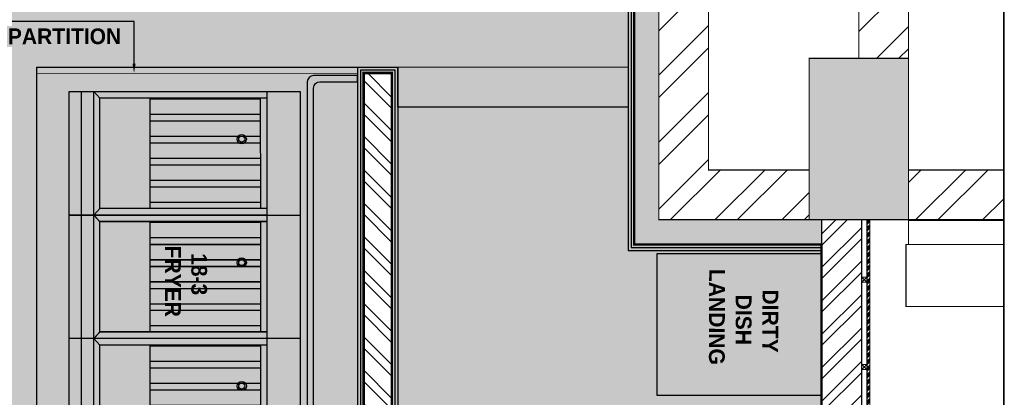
# Model space of a CAD drawing. Header units: millimetres. Extents: x -115221 to 194496, y -122556 to 375476.
# Tile 148 of 169: x 106011 to 109974, y 58586 to 60108. Entities that reach past the tile are written whole.
import ezdxf

# ---------------------------------------------------------------- set-up
doc = ezdxf.new("R2010")
doc.units = ezdxf.units.MM
doc.linetypes.add('CONTINOUS', pattern=[0])
doc.layers.add('FLOORING LAYER', color=22, linetype='Continuous', lineweight=13)
doc.layers.add('PARTITION LAYOUT', color=36, linetype='CONTINOUS', lineweight=18)
doc.layers.add('FUR R0', color=8, linetype='Continuous')
doc.layers.add('WWDS FURNITURE LAYOUT', color=8, linetype='Continuous')
doc.styles.add('har', font='GOTHICB.TTF')
pattern_1 = [(225, (1670971.060043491, 2824817.446781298), (134.7038418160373, -134.7038418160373), []), (225, (1670881.257443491, 2824817.446781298), (134.7038418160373, -134.7038418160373), [])]

# ---------------------------------------------------------------- blocks, each defined once
blk = doc.blocks.new('NIA_Break Line w Scale - 1-100-V2-F_B-14 PLAN')
at = {"layer": 'FUR R0'}
for p, q in [((12408.31044657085, 266.6666666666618), (6305.521041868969, 266.6666666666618)), ((6305.521041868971, 266.6666666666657), (12300.00000000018, 266.6666666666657))]:
    blk.add_line(p, q, dxfattribs=at)
blk = doc.blocks.new('C-032')
at = {"layer": 'FUR R0'}
for p, q in [((0, -6.000000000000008), (40.25, -6.000000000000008)), ((0, -43.62499999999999), (0, -6.000000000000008)), ((40.25, -6.000000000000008), (40.25, -43.62499999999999)), ((0, -11.40625), (40.25, -11.40625)), ((1.0625, -11.40625), (1.0625, -38.625)), ((1.0625, -12.46875000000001), (19.0625, -12.46875)), ((1.162499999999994, -30.46875), (1.1625, -12.46875000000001)), ((3.662499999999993, -30.46875), (3.6625, -12.46875000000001)), ((4.762499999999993, -30.46875), (4.762500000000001, -12.46875000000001)), ((7.262499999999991, -30.46875), (7.262500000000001, -12.46875000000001)), ((8.362499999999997, -30.46875), (8.362500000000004, -12.46875000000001)), ((10.86249999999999, -30.46875), (10.8625, -12.46875000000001)), ((11.9625, -30.46875), (11.9625, -12.46875000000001)), ((14.4625, -30.46875000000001), (14.4625, -12.46875000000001)), ((15.5625, -12.46875), (15.56250000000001, -30.46875)), ((18.0625, -12.46875), (18.06250000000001, -30.46875)), ((19.06250000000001, -11.40625), (19.06250000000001, -38.62500000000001)), ((20.125, -11.40625), (20.125, -43.62499999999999)), ((21.1875, -11.40625), (21.1875, -38.62500000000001)), ((21.1875, -12.46875000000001), (39.1875, -12.46875000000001)), ((21.2875, -30.46875), (21.2875, -12.46875000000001)), ((23.7875, -30.46875), (23.7875, -12.46875000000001)), ((24.8875, -30.46875), (24.8875, -12.46875000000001)), ((27.3875, -30.46875), (27.3875, -12.46875000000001)), ((28.4875, -30.46875), (28.48750000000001, -12.46875000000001)), ((30.9875, -30.46875), (30.98750000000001, -12.46875000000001)), ((32.08750000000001, -30.46875), (32.08750000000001, -12.46875000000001)), ((34.58750000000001, -30.46875000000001), (34.58750000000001, -12.46875000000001)), ((35.6875, -12.46875000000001), (35.6875, -30.46875)), ((38.1875, -12.46875000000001), (38.1875, -30.46875)), ((39.1875, -11.40625), (39.1875, -38.62500000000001)), ((1.0625, -30.46875), (19.06250000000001, -30.46875)), ((21.1875, -30.46875000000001), (39.1875, -30.46875)), ((1.0625, -38.625), (0, -39.625)), ((40.25, -39.62500000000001), (0, -39.625)), ((19.06250000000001, -38.62500000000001), (1.0625, -38.625)), ((19.06250000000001, -38.62500000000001), (20.125, -39.62500000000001)), ((21.1875, -38.62500000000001), (20.125, -39.62500000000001)), ((39.1875, -38.62500000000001), (21.1875, -38.62500000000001)), ((39.1875, -38.62500000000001), (40.25, -39.62500000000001)), ((40.25, -41.625), (0, -41.625)), ((40.25, -43.62499999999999), (0, -43.62499999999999))]:
    blk.add_line(p, q, dxfattribs=at)
for centre, radius in [((7.75, -15.5), 0.75), ((7.75, -15.5), 0.5), ((27.875, -15.5), 0.75), ((27.875, -15.5), 0.5)]:
    blk.add_circle(centre, radius, dxfattribs=at)
blk = doc.blocks.new('combiovnn')
at = {"layer": 'FUR R0'}
for p, q in [((-1737139.272054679, -984280.8967331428, 5.9643741e-09), (-1737142.873055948, -984256.2916263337, 5.9643741e-09)), ((-1737149.497390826, -984293.5951453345, 5.9643741e-09), (-1737149.497390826, -984287.4036057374, 5.9643741e-09)), ((-1737143.613770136, -984287.4036057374, 5.9643741e-09), (-1737149.497390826, -984287.4036057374, 5.9643741e-09))]:
    blk.add_line(p, q, dxfattribs=at)
at = {"layer": 'FUR R0', "elevation": 5.9643509e-09}
for points in [[(-1737177.070666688, -984293.5951453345), (-1737177.070666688, -984255.274024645), (-1737143.613770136, -984255.274024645), (-1737143.613770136, -984293.5951453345)], [(-1737143.613770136, -984282.1186149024), (-1737143.613770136, -984256.2916263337), (-1737142.873055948, -984256.2916263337), (-1737142.873055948, -984282.1186149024)]]:
    blk.add_lwpolyline(points, close=True, dxfattribs=at)
at = {"layer": 'FUR R0'}
blk.add_arc((-1737142.688695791, -984276.7447549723, 5.9643741e-09), 5.377021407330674, 268.0351335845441, 309.4507855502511, dxfattribs=at)
blk = doc.blocks.new('EWEDD')
at = {"layer": 'FUR R0'}
blk.add_lwpolyline([(30951.07894710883, -7543.347735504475), (30906.06298927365, -7519.395394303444), (30844.98311191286, -7634.189690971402), (30889.9988070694, -7658.141892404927)], close=True, dxfattribs=at)
at = {"layer": 'FUR R0', "elevation": 6.204794e-10}
blk.add_lwpolyline([(30872.36631839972, -7601.885701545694), (30883.87821613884, -7580.250275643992), (30918.50913669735, -7598.676888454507), (30906.99723895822, -7620.312314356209)], close=True, dxfattribs=at)
at = {"layer": 'FUR R0', "xscale": -0.9748464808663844, "yscale": 0.9748464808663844, "zscale": 0.9748464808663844, "rotation": 61.98320180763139}
for p in [(30907.14086901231, -7524.401755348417), (30897.91108661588, -7541.748180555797)]:
    blk.add_blockref('C-032', p, dxfattribs=at)
at = {"layer": 'FUR R0', "rotation": 331.9832018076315}
blk.add_blockref('combiovnn', (2026803.942557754, 45302.84256321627, -5.9643809e-09), dxfattribs=at)
blk = doc.blocks.new('affedf')
at = {"layer": 'FUR R0', "const_width": 0.025}
blk.add_lwpolyline([(99837.97195119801, 23144.32209674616), (99837.97224062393, 23143.32209674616), (99830.97195119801, 23143.32209674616, -0.4142135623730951), (99829.97195119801, 23144.32209674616), (99829.97195119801, 23269.1349992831, -0.4142135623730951), (99830.97195119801, 23270.1349992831), (99837.97195119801, 23270.1349992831), (99837.9722485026, 23269.1349992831), (99831.97195119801, 23269.1349992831, 0.4142135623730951), (99830.97195119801, 23268.1349992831), (99830.97195119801, 23145.32209674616, 0.4142135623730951), (99831.97195119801, 23144.32209674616)], format="xyb", close=True, dxfattribs=at)
at = {"layer": 'FUR R0'}
blk.add_lwpolyline([(99837.97195119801, 23144.32209674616), (99837.97224062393, 23143.32209674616), (99830.97195119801, 23143.32209674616, -0.4142135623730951), (99829.97195119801, 23144.32209674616), (99829.97195119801, 23269.1349992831, -0.4142135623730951), (99830.97195119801, 23270.1349992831), (99837.97195119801, 23270.1349992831), (99837.9722485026, 23269.1349992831), (99831.97195119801, 23269.1349992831, 0.4142135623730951), (99830.97195119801, 23268.1349992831), (99830.97195119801, 23145.32209674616, 0.4142135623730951), (99831.97195119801, 23144.32209674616), (99837.97195119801, 23144.32209674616), (99837.97195119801, 23143.32209674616)], format="xyb", dxfattribs=at)
at = {"layer": 'FUR R0', "const_width": 0.025}
blk.add_lwpolyline([(99830.97195119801, 23206.28003216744), (99837.97224462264, 23206.28003216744), (99837.97224462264, 23207.17706386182), (99830.97195119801, 23207.17706386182)], close=True, dxfattribs=at)
blk = doc.blocks.new('WOODEN BLOCK')
at = {"layer": 'PARTITION LAYOUT', "color": 8, "linetype": 'Continuous', "lineweight": 0, "ltscale": 8}
for p, q in [((1004420.846672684, -614217.1088275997), (1004419.246672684, -614218.7088275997)), ((1004419.246672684, -614217.1088275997), (1004420.846672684, -614218.7088275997))]:
    blk.add_line(p, q, dxfattribs=at)
blk.add_lwpolyline([(1004419.246672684, -614217.1088275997), (1004420.846672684, -614217.1088275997), (1004420.846672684, -614218.7088275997), (1004419.246672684, -614218.7088275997)], close=True, dxfattribs=at)
blk = doc.blocks.new('FUR R0')
at = {"layer": 'WWDS FURNITURE LAYOUT'}
h = blk.add_hatch(dxfattribs=at)
h.set_pattern_fill('ANSI32', color=8, scale=20, angle=180)
h.set_pattern_definition(pattern_1)
h.paths.add_polyline_path([(-4.656612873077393e-10, -649.8646199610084), (-604.9748915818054, -649.8646199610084), (-604.9748915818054, 2849.78904190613), (-3852.478246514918, 2849.78904190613), (-3852.478246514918, 3049.924421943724), (-604.9748915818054, 3049.789041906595), (-604.9748915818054, 3668.045591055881), (-404.9748915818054, 3668.045591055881), (-404.9867280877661, 3049.924421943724), (200.0183985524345, 3049.924421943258), (200.0183985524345, 2588.668447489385), (0.01839855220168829, 2588.6768343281), (0.01839855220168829, 2849.78904190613), (-404.9748915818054, 2849.78904190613), (-404.9748915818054, 1700.659285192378), (538.8005011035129, 1700.659285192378), (538.8005011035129, 1500.659285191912), (399.9999999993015, 1500.659285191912), (400.0251084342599, 0.1353800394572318), (199.9999999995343, 0.1353800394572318), (200.0000000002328, 1500.659285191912), (-404.9748915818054, 1500.659285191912), (-404.9748915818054, -450.0000011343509), (-4.656612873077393e-10, -450.0000011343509)])
h = blk.add_hatch(color=8, dxfattribs=at)
h.dxf.hatch_style = 1
h.paths.add_polyline_path([(50.02511279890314, -750.0000012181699), (50.02511279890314, -649.8646200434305), (-604.9748915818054, -650.0000011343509), (-604.9748915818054, 2849.78904190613), (-7299.981601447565, 2849.78904190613), (-7299.981601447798, 1626.859528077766), (-7199.981601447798, 1626.859528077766), (-7199.981601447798, 2749.78904190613), (-704.9119692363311, 2749.78904190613), (-704.6975605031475, -749.999987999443)])
h = blk.add_hatch(color=8, dxfattribs=at)
h.dxf.hatch_style = 1
h.paths.add_polyline_path([(399.9999999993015, -649.8646199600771), (-4.656612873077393e-10, -649.8646199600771), (-4.656612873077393e-10, 0.1353800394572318), (399.9999999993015, 0.1353800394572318)])
at = {"layer": 'WWDS FURNITURE LAYOUT', "ltscale": 50}
h = blk.add_hatch(color=8, dxfattribs=at)
h.dxf.hatch_style = 1
h.paths.add_polyline_path([(-3109.671842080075, -34.93095555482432), (-3109.675396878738, -60.26428864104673), (-1817.673556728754, -60.39168352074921), (-1817.670001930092, -35.0583504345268)])
h = blk.add_hatch(dxfattribs=at)
h.set_pattern_fill('ANSI32', color=8, scale=10, angle=90)
h.set_pattern_definition([(135, (-1707085.583079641, -2849989.468763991), (-67.35192090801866, -67.35192090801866), []), (135, (-1707085.583079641, -2849944.567463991), (-67.35192090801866, -67.35192090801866), [])])
h.paths.add_polyline_path([(50.02510792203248, -3305.470850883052), (-1793.451344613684, -3305.470850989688), (-1792.671302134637, -59.03150514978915), (-1679.71523550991, -59.03098211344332), (-1679.715235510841, -3191.687545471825), (50.02510927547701, -3191.687566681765)])
at = {"layer": 'WWDS FURNITURE LAYOUT'}
h = blk.add_hatch(dxfattribs=at)
h.set_pattern_fill('ANSI32', color=8, scale=20, angle=180)
h.set_pattern_definition(pattern_1)
h.paths.add_polyline_path([(783.1103082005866, -652.7177240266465), (399.9999999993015, -652.7177240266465), (399.9999999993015, -450.0755780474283), (783.1103082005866, -450.0755780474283)])
h = blk.add_hatch(dxfattribs=at)
h.set_pattern_fill('ANSI32', color=8, scale=10, angle=180)
h.set_pattern_definition([(225, (1979671.920858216, 2798471.852543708), (67.35192090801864, -67.35192090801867), []), (225, (1979627.019558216, 2798471.852543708), (67.35192090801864, -67.35192090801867), [])])
h.paths.add_polyline_path([(211.722886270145, -3426.81627395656), (50.02510842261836, -3351.415361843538), (50.02511288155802, -649.8646199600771), (211.7228862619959, -649.8646199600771)])
at = {"layer": 'WWDS FURNITURE LAYOUT', "linetype": 'Continuous', "lineweight": 0, "ltscale": 8, "transparency": 33554687}
h = blk.add_hatch(dxfattribs=at)
h.set_pattern_fill('ANSI34', color=8, angle=720.00478241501)
h.set_pattern_definition([(45.00478241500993, (2844150.728285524, -1701524.889337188), (-13.47150849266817, 13.46925977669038), []), (45.00478241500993, (2844155.218415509, -1701524.888962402), (-13.47150849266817, 13.46925977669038), []), (45.00478241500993, (2844159.708545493, -1701524.888587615), (-13.47150849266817, 13.46925977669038), []), (45.00478241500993, (2844164.198685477, -1701524.888212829), (-13.47150849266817, 13.46925977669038), [])])
h.paths.add_polyline_path([(244.2247354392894, -649.8657928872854), (231.7482978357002, -649.8669209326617), (231.8020413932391, -3436.027230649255), (244.2684204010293, -3441.858361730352)])
at = {"layer": 'WWDS FURNITURE LAYOUT', "color": 8}
for points, const_width in [([(-4.656612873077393e-10, -649.8646199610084), (-604.9748915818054, -649.8646199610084), (-604.9748915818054, 2849.78904190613), (-3852.478246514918, 2849.78904190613), (-3852.478246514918, 3049.924421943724), (-604.9748915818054, 3049.789041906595), (-604.9748915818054, 3668.045591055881), (-404.9748915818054, 3668.045591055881), (-404.9867280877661, 3049.924421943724), (200.0183985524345, 3049.924421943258), (200.0183985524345, 2588.668447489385), (0.01839855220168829, 2588.6768343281), (0.01839855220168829, 2849.78904190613), (-404.9748915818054, 2849.78904190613), (-404.9748915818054, 1700.659285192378), (538.8005011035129, 1700.659285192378), (538.8005011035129, 1500.659285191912), (399.9999999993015, 1500.659285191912), (400.0251084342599, 0.1353800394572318), (199.9999999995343, 0.1353800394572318), (200.0000000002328, 1500.659285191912), (-404.9748915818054, 1500.659285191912), (-404.9748915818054, -450.0000011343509), (-4.656612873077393e-10, -450.0000011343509)], 5), ([(50.02511279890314, -750.0000012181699), (50.02511279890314, -649.8646200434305), (-604.9748915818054, -650.0000011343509), (-604.9748915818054, 2849.78904190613), (-7299.981601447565, 2849.78904190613), (-7299.981601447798, 1626.859528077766), (-7199.981601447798, 1626.859528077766), (-7199.981601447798, 2749.78904190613), (-704.9119692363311, 2749.78904190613), (-704.6975605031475, -749.999987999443)], 2), ([(50.02510792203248, -3305.470850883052), (-1793.451344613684, -3305.470850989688), (-1792.671302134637, -59.03150514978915), (-1679.71523550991, -59.03098211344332), (-1679.715235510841, -3191.687545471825), (50.02510927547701, -3191.687566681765)], 5.066666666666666), ([(783.1103082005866, -652.7177240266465), (399.9999999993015, -652.7177240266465), (399.9999999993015, -450.0755780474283), (783.1103082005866, -450.0755780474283)], 5), ([(211.722886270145, -3426.81627396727), (50.02510842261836, -3351.415361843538), (50.02511288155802, -649.8646199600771), (211.7228862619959, -649.8646199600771)], 5), ([(783.1103082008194, -650.0000011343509), (399.9999999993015, -650.0000011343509), (399.9999999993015, -750.0000011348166), (783.1103082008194, -750.0000011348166)], 5), ([(390.0116886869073, -1000.000001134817), (783.1103082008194, -1000.000001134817), (783.1103082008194, -750.0000011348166), (390.0116886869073, -750.0000011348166)], 5)]:
    blk.add_lwpolyline(points, close=True, dxfattribs=dict(at, const_width=const_width))
for points in [[(-3172.956112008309, 2749.78904190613), (-3172.956112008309, 1057.717527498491), (-3011.175461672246, 1057.717470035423), (-3011.175461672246, 2725.790512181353), (-728.9105078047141, 2725.933394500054), (-728.6960902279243, -773.9999877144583), (50.02511267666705, -773.9999973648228)], [(-3160.956112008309, 2749.78904190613), (-3160.956112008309, 1069.717523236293), (-3023.175461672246, 1069.71747429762), (-3023.175461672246, 2737.789777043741), (-716.9112429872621, 2737.934129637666), (-716.6968253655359, -761.9999878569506), (50.02511269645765, -761.9999974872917)], [(-3148.956112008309, 2749.78904190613), (-3148.956112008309, 1081.717518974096), (-3035.175461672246, 1081.717478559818), (-3035.175461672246, 2749.78904190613), (-704.91197816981, 2749.934864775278), (-704.6975605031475, -749.999987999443), (50.02511279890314, -749.9999969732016)], [(-2717.580187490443, -21.20900854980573), (-2717.580187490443, 148.2975250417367), (-3284.583079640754, 148.2975250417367)], [(50.02510846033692, -3329.470850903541), (-1817.457111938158, -3329.470850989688), (-1816.665536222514, -35.03161625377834), (-1655.71523550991, -35.03087098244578), (-1655.715235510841, -3167.687545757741), (50.02510873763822, -3167.687566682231)], [(50.02510848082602, -3317.470850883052), (-1805.454228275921, -3317.470850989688), (-1804.668419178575, -47.03156070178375), (-1667.71523550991, -47.03092654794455), (-1667.715235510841, -3179.687545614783), (50.02510941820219, -3179.687566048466)]]:
    blk.add_lwpolyline(points, dxfattribs=at)
at = {"layer": 'WWDS FURNITURE LAYOUT', "color": 8, "lineweight": 70, "const_width": 5}
blk.add_lwpolyline([(399.9999999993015, -649.8646199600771), (-4.656612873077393e-10, -649.8646199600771), (-4.656612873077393e-10, 0.1353800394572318), (399.9999999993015, 0.1353800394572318)], close=True, dxfattribs=at)
at = {"layer": 'WWDS FURNITURE LAYOUT', "color": 8, "ltscale": 50, "const_width": 3}
blk.add_lwpolyline([(-3109.671842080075, -34.93095555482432), (-3109.675396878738, -60.26428864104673), (-1817.673556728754, -60.39168352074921), (-1817.670001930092, -35.0583504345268)], close=True, dxfattribs=at)
at = {"layer": 'WWDS FURNITURE LAYOUT', "color": 8}
blk.add_lwpolyline([(-1655.715346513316, -35.05834939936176), (-728.7364097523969, -34.99254764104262), (-728.7364097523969, -196.738010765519), (-1655.715346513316, -196.8038125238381)], close=True, dxfattribs=at)
at = {"layer": 'WWDS FURNITURE LAYOUT', "color": 8, "ltscale": 3, "transparency": 33554687}
blk.add_lwpolyline([(211.7724533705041, -3426.809530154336), (211.7817634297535, -649.8646199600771), (231.7482978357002, -649.8669209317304), (231.8020413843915, -3426.81148670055)], close=True, dxfattribs=at)
at = {"layer": 'WWDS FURNITURE LAYOUT', "color": 8, "linetype": 'Continuous', "lineweight": 0, "ltscale": 8, "transparency": 33554687}
blk.add_lwpolyline([(244.2247354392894, -649.8657928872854), (231.7482978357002, -649.8669209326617), (231.8020413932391, -3436.027230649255), (244.2684204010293, -3441.858361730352)], close=True, dxfattribs=at)
at = {"layer": 'WWDS FURNITURE LAYOUT', "color": 8, "elevation": 9.900045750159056e-06}
blk.add_lwpolyline([(-613.5619088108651, -1357.001732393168), (49.96926370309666, -1357.001732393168), (50.02513542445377, -787.8577643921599), (-613.5060370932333, -787.8577643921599)], close=True, dxfattribs=at)
at = {"layer": 'WWDS FURNITURE LAYOUT', "color": 8}
blk.add_solid([(-2711.246854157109, -21.20900854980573), (-2717.580187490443, -59.20900854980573), (-2723.913520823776, -21.20900854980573)], dxfattribs=at)
at = {"layer": 'WWDS FURNITURE LAYOUT', "color": 8, "rotation": 89.99999999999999}
blk.add_blockref('NIA_Break Line w Scale - 1-100-V2-F_B-14 PLAN', (1049.776974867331, -8465.287742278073), dxfattribs=at)
at = {"layer": 'WWDS FURNITURE LAYOUT', "color": 8, "linetype": 'ByBlock', "xscale": -25.33333333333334, "yscale": 25.33333333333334, "zscale": 25.33333333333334, "rotation": 331.9926673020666}
blk.add_blockref('EWEDD', (778894.0713795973, -199515.5444975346), dxfattribs=at)
at = {"layer": 'WWDS FURNITURE LAYOUT', "color": 8, "linetype": 'ByBlock', "extrusion": (0, 0, -1), "xscale": 25.33333333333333, "yscale": 25.33333333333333, "zscale": -25.33333333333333, "rotation": 179.9907330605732}
blk.add_blockref('affedf', (2531141.071832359, 585819.0965136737, 0.001781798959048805), dxfattribs=at)
at = {"layer": 'WWDS FURNITURE LAYOUT', "color": 8, "linetype": 'Continuous', "lineweight": 0, "transparency": 33554687, "xscale": 12.50000004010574, "yscale": 12.50000004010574, "zscale": 12.50000004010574, "rotation": 179.99521758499}
for p in [(12554831.45093134, -7679663.92997124), (12554831.97659563, -7680016.056507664, 1.70490238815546e-06)]:
    blk.add_blockref('WOODEN BLOCK', p, dxfattribs=at)
at = {"layer": 'WWDS FURNITURE LAYOUT', "color": 8, "style": 'har'}
for s, height, rotation, p in [('PARTITION', 63.33333333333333, 0.0080398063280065, (-3225.640206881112, 56.95058962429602, 9.900045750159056e-06)), ('FRYER', 63.33333333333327, 270.0098626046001, (-2592.532683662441, -754.8105174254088, -1.477162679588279e-07)), ('18-3', 63.33333333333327, 270.0098626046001, (-2486.971930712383, -784.9951570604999, -1.477162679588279e-07)), ('LANDING', 63.49999999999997, 269.8601854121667, (-402.3851457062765, -848.3235454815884, 9.900045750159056e-06)), ('DIRTY', 63.49999999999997, 269.8601854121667, (-187.7258386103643, -931.276738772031, 9.900045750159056e-06)), ('DISH', 63.49999999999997, 269.8601854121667, (-295.2069964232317, -951.8862081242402, 9.900045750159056e-06))]:
    blk.add_text(s, height=height, rotation=rotation, dxfattribs=at).set_placement(p)

msp = doc.modelspace()

# ---------------------------------------------------------------- hatches: boundary and pattern name
at = {"transparency": 33554483}
h = msp.add_hatch(color=3, dxfattribs=at)
h.dxf.hatch_style = 1
h.paths.add_polyline_path([(100488.45799769, 54051.68932976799), (102413.4394675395, 54051.75701979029), (102413.4394675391, 53901.7231747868), (105778.4394675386, 53901.65548475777), (105778.4394675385, 54051.68502385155), (106200.5574105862, 54051.68932977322), (109238.4647075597, 56600.79622221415), (109238.4647076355, 56646.74073317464), (107394.9882545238, 56646.60535302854), (107394.9732220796, 59893.04469518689), (107508.7243636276, 59893.04469518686), (107508.7243636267, 56760.38865854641), (109238.4646953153, 56760.38863733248), (109238.4647243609, 59202.07620640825), (108483.7420386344, 59202.07621601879), (108483.7420386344, 62701.86524592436), (106153.2647299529, 62701.86524592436), (106153.2641289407, 61009.79368257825), (103963.5013825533, 61008.38942146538), (103963.5013825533, 60904.90587503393), (103849.7201397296, 60904.90591254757), (103849.6347594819, 62701.95367303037), (101988.4579976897, 62701.95367303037), (101988.4579976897, 61578.935732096), (101688.4579976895, 61578.935732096), (101688.4579976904, 60544.93573209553), (101988.4579976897, 60544.93573209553), (101988.4579976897, 60037.7171240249), (102334.5125990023, 60037.71712402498), (102334.5125990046, 59032.64265568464), (103987.8565003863, 59032.64265568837), (103987.8571383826, 59705.72617720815), (104101.6383811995, 59705.72695016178), (104101.6429536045, 59032.65433430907), (105135.8266963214, 59032.66135986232), (105135.8274261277, 58918.88011704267), (102220.7307639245, 58918.89844406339), (102220.7307639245, 59923.93573209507), (100488.45799769, 59923.93573209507), (100488.457997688, 56237.38868285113), (101411.8565194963, 56237.52406289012), (101411.8565194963, 56123.74282006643), (100488.45799769, 56123.60744002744)])
h.paths.add_polyline_path([(101409.8565194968, 56016.16144126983), (101409.8565194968, 55902.38019844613), (101875.0752766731, 55902.38019844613), (101875.0752766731, 55643.38019844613), (101988.8565194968, 55643.38019844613), (101988.8565194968, 56016.16144126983)], flags=16)

# ---------------------------------------------------------------- linework, layer by layer
at = {"layer": 'FLOORING LAYER', "color": 1, "linetype": 'Continuous', "lineweight": 0, "const_width": 10}
msp.add_lwpolyline([(106200.5574105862, 54051.68932977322), (109238.4647075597, 56600.79622221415), (109238.4647076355, 56646.74073317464), (107394.9882545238, 56646.60535302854), (107394.9732220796, 59893.04469518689), (107508.7243636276, 59893.04469518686), (107508.7243636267, 56760.38865854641), (109238.4646953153, 56760.38863733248), (109238.4647243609, 59202.07620640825), (108483.7420386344, 59202.07621601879), (108483.7420386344, 62701.86524592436), (106153.2647299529, 62701.86524592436), (106153.2641289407, 61009.79368257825), (103963.5013825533, 61008.38942146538)], dxfattribs=at)

# ---------------------------------------------------------------- block references
at = {"layer": 'WWDS FURNITURE LAYOUT'}
msp.add_blockref('FUR R0', (109188.4395991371, 59952.21158405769), dxfattribs=at)

doc.saveas('drawing.dxf')
